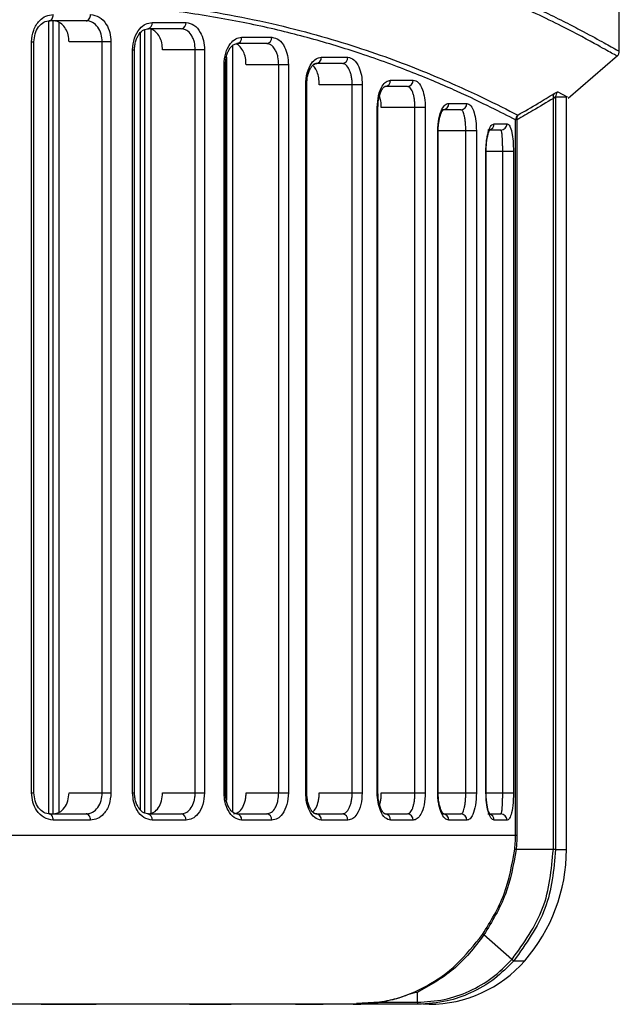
# Model space of a CAD drawing. Header units: millimetres. Extents: x 131 to 438, y 5 to 266.
# Tile 5 of 13: x 236 to 264, y 8 to 55. Entities that reach past the tile are written whole.
import ezdxf

# ---------------------------------------------------------------- set-up
doc = ezdxf.new("R2010")
doc.units = ezdxf.units.MM

msp = doc.modelspace()

# ---------------------------------------------------------------- linework, layer by layer
at = {"color": 7, "linetype": 'Continuous', "lineweight": 25}
for p, q in [((263.959, 53.121), (263.959, 83.181)), ((236.983, 54.543), (236.983, 17.094)), ((238.772, 54.556), (237.019, 54.556)), ((237.186, 54.556), (237.186, 17.081)), ((237.479, 54.476), (237.479, 17.152)), ((241.89, 54.478), (243.485, 54.478)), ((241.326, 53.979), (241.326, 17.28)), ((241.529, 54.138), (241.529, 17.121)), ((243.264, 54.178), (241.676, 54.178)), ((241.822, 54.159), (241.822, 17.081)), ((236.188, 18.081), (236.188, 53.556)), ((236.188, 53.556), (236.302, 53.556)), ((236.302, 18.081), (236.302, 53.556)), ((239.94, 53.556), (237.958, 53.556)), ((239.524, 18.081), (239.524, 53.556)), ((239.94, 53.556), (239.94, 18.081)), ((246.114, 53.777), (247.542, 53.777)), ((240.961, 18.081), (240.961, 53.178)), ((240.961, 53.178), (241.052, 53.178)), ((241.052, 18.081), (241.052, 53.178)), ((244.36, 53.178), (242.377, 53.178)), ((243.922, 18.081), (243.922, 53.178)), ((244.36, 53.178), (244.36, 18.081)), ((245.686, 53.378), (245.686, 17.18)), ((247.302, 53.477), (245.881, 53.477)), ((245.393, 52.837), (245.393, 17.721)), ((249.877, 52.834), (251.131, 52.834)), ((261.541, 50.907), (263.88, 52.915)), ((245.28, 18.081), (245.28, 52.477)), ((245.28, 52.477), (245.35, 52.477)), ((245.35, 18.081), (245.35, 52.477)), ((248.322, 52.477), (246.324, 52.477)), ((247.866, 18.081), (247.866, 52.477)), ((248.322, 52.477), (248.322, 18.081)), ((249.625, 52.534), (249.496, 52.485)), ((250.873, 52.534), (249.625, 52.534)), ((253.153, 51.752), (254.22, 51.752)), ((249.139, 18.081), (249.139, 51.534)), ((249.139, 51.534), (249.191, 51.534)), ((249.191, 18.081), (249.191, 51.534)), ((251.811, 51.534), (249.782, 51.534)), ((251.338, 18.081), (251.338, 51.534)), ((251.811, 51.534), (251.811, 18.081)), ((253.948, 51.452), (252.886, 51.452)), ((261.054, 51.192), (261.491, 50.963)), ((260.842, 15.395), (260.842, 50.892)), ((260.949, 50.966), (260.949, 15.395)), ((260.949, 50.966), (261.491, 50.963)), ((261.459, 15.395), (261.459, 50.962)), ((261.496, 50.96), (261.459, 50.96)), ((261.494, 50.962), (261.491, 50.963)), ((252.519, 18.081), (252.519, 50.452)), ((252.519, 50.452), (252.554, 50.452)), ((252.554, 18.081), (252.554, 50.452)), ((254.791, 50.452), (252.713, 50.452)), ((254.304, 18.081), (254.304, 50.452)), ((254.791, 50.452), (254.791, 18.081)), ((256.473, 50.355), (255.619, 50.355)), ((255.9, 50.655), (256.758, 50.655)), ((259.056, 16.081), (259.056, 49.875)), ((259.118, 49.875), (259.056, 49.875)), ((259.118, 49.875), (259.118, 16.081)), ((255.379, 18.081), (255.379, 49.355)), ((257.206, 49.355), (255.379, 49.355)), ((255.401, 18.081), (255.401, 49.355)), ((256.707, 18.081), (256.707, 49.355)), ((257.206, 49.355), (257.206, 18.081)), ((258.363, 49.387), (257.754, 49.387)), ((258.045, 49.687), (258.657, 49.687)), ((257.657, 18.081), (257.657, 48.387)), ((258.957, 48.387), (257.657, 48.387)), ((257.668, 18.081), (257.668, 48.387)), ((258.45, 18.081), (258.45, 48.387)), ((258.957, 48.387), (258.957, 18.081)), ((236.188, 18.081), (236.302, 18.081)), ((237.958, 18.081), (239.94, 18.081)), ((240.961, 18.081), (241.052, 18.081)), ((242.377, 18.081), (244.36, 18.081)), ((245.28, 18.081), (245.35, 18.081)), ((246.324, 18.081), (248.322, 18.081)), ((249.139, 18.081), (249.191, 18.081)), ((249.782, 18.081), (251.811, 18.081)), ((252.519, 18.081), (252.554, 18.081)), ((252.713, 18.081), (254.791, 18.081)), ((255.379, 18.081), (257.206, 18.081)), ((257.657, 18.081), (258.957, 18.081)), ((237.019, 17.081), (238.772, 17.081)), ((238.971, 16.781), (237.21, 16.781)), ((241.676, 17.081), (243.264, 17.081)), ((243.485, 16.781), (241.89, 16.781)), ((245.881, 17.081), (247.302, 17.081)), ((247.542, 16.781), (246.114, 16.781)), ((249.497, 17.13), (249.625, 17.081)), ((249.625, 17.081), (250.873, 17.081)), ((251.131, 16.781), (249.877, 16.781)), ((252.886, 17.081), (253.948, 17.081)), ((254.22, 16.781), (253.153, 16.781)), ((255.619, 17.081), (256.473, 17.081)), ((256.758, 16.781), (255.9, 16.781)), ((257.754, 17.081), (258.363, 17.081)), ((258.657, 16.781), (258.045, 16.781)), ((135.8, 16.081), (259.118, 16.081)), ((260.842, 15.395), (259.082, 15.395)), ((258.886, 10.2), (257.564, 11.362)), ((258.974, 10.14), (259.491, 10.14)), ((254.417, 8.179), (254.417, 8.639)), ((238.768, 8.081), (231.047, 8.081)), ((237.414, 8.087), (238.929, 8.087)), ((244.927, 8.081), (239.236, 8.081)), ((244.337, 8.087), (245.469, 8.087)), ((249.01, 8.081), (245.6, 8.081)), ((249.212, 8.087), (249.911, 8.087)), ((254.417, 8.081), (249.86, 8.081)), ((252.62, 8.179), (251.535, 8.123)), ((252.62, 8.179), (254.417, 8.179)), ((254.967, 8.081), (254.682, 8.081))]:
    msp.add_line(p, q, dxfattribs=at)
at = {"color": 7, "linetype": 'Continuous', "lineweight": 25, "flags": 128}
for points in [[(237.019, 54.556), (237.057, 54.562), (237.092, 54.579), (237.125, 54.607), (237.154, 54.644), (237.178, 54.69), (237.196, 54.741), (237.206, 54.798), (237.21, 54.856)], [(238.772, 54.556), (238.811, 54.562), (238.848, 54.579), (238.883, 54.607), (238.913, 54.644), (238.938, 54.69), (238.956, 54.741), (238.967, 54.798), (238.971, 54.856)], [(237.21, 16.781), (237.206, 16.84), (237.196, 16.896), (237.178, 16.948), (237.154, 16.993), (237.125, 17.031), (237.092, 17.058), (237.057, 17.075), (237.019, 17.081)], [(238.971, 16.781), (238.967, 16.84), (238.956, 16.896), (238.938, 16.948), (238.913, 16.993), (238.883, 17.031), (238.848, 17.058), (238.811, 17.075), (238.772, 17.081)]]:
    msp.add_lwpolyline(points, dxfattribs=at)
at = {"color": 7, "linetype": 'Continuous', "lineweight": 25}
for centre, radius, start, end in [((241.624, 54.441), 0.268, 281.2271, 7.9558), ((243.217, 54.444), 0.27, 279.9517, 7.3116), ((245.843, 53.748), 0.273, 277.9885, 6.211), ((247.269, 53.75), 0.275, 276.9905, 5.5967), ((249.599, 52.812), 0.279, 275.455, 4.573), ((250.85, 52.815), 0.281, 274.6765, 4.0148), ((252.868, 51.737), 0.285, 273.4856, 3.1057), ((253.933, 51.739), 0.287, 272.8876, 2.6222), ((261.252, 50.963), 0.303, 130.8393, 179.4872), ((261.078, 50.967), 0.248, 142.1096, 197.4224), ((255.609, 50.645), 0.291, 271.9869, 1.8578), ((256.465, 50.647), 0.293, 271.5452, 1.466), ((259.361, 49.871), 0.305, 131.0179, 179.1066), ((259.368, 49.945), 0.259, 143.0531, 195.5656), ((257.746, 49.685), 0.299, 283.7287, 0.537), ((258.36, 49.684), 0.297, 270.6096, 0.5969), ((241.624, 16.818), 0.268, 352.0442, 78.7729), ((243.217, 16.815), 0.27, 352.6884, 80.0483), ((245.843, 16.811), 0.273, 353.789, 82.0115), ((247.269, 16.808), 0.275, 354.4033, 83.0095), ((249.599, 16.803), 0.279, 355.427, 84.545), ((250.85, 16.801), 0.281, 355.9852, 85.3235), ((252.868, 16.797), 0.285, 356.8943, 86.5144), ((253.933, 16.794), 0.287, 357.3778, 87.1124), ((255.609, 16.791), 0.291, 358.1422, 88.0131), ((256.465, 16.789), 0.293, 358.534, 88.4548), ((257.748, 16.785), 0.297, 359.2576, 76.8563), ((258.36, 16.784), 0.297, 359.4031, 89.3904), ((253.459, 15.395), 8, 318.9396, 0), ((254.967, 14.081), 6, 270, 318.9396), ((259.704, 11.141), 1.239, 228.9884, 233.8751), ((254.71, 8.167), 0.284, 177.5907, 197.5665)]:
    msp.add_arc(centre, radius, start, end, dxfattribs=at)
for points, knots in [([(175.996, 57.275), (177.255, 57.149), (179.772, 56.896), (183.661, 56.569), (187.56, 56.31), (191.505, 56.128), (195.441, 56.035), (199.404, 56.034), (203.365, 56.127), (206.61, 56.274), (209.184, 56.432), (211.094, 56.566), (213.069, 56.722), (215.01, 56.892), (216.95, 57.075), (218.752, 57.256), (220.639, 57.454), (222.699, 57.677), (224.767, 57.905), (226.825, 58.132), (228.71, 58.334), (230.675, 58.535), (232.603, 58.716), (234.492, 58.871), (237.177, 59.049), (240.519, 59.159), (244.391, 59.062), (247.356, 58.777), (249.579, 58.435), (251.177, 58.127), (252.677, 57.778), (254.079, 57.397), (255.405, 56.989), (256.772, 56.517), (258.096, 56.006), (259.326, 55.484), (260.389, 54.995), (261.321, 54.538), (262.311, 54.026), (263.19, 53.544), (263.837, 53.183), (263.918, 53.142), (263.959, 53.121)], [0, 0, 0, 0, 0.031417, 0.062805, 0.094826, 0.12527, 0.156809, 0.188059, 0.21891, 0.250625, 0.265357, 0.280725, 0.296731, 0.313375, 0.32828, 0.344702, 0.358334, 0.375854, 0.397226, 0.411852, 0.429948, 0.447508, 0.465182, 0.483265, 0.500801, 0.54262, 0.583505, 0.625021, 0.645672, 0.666467, 0.68777, 0.708072, 0.728372, 0.750225, 0.777188, 0.801644, 0.826009, 0.850715, 0.875387, 0.917528, 0.958008, 1, 1, 1, 1]), ([(263.826, 52.908), (263.799, 52.922), (263.74, 52.952), (262.935, 53.403), (261.36, 54.263), (258.761, 55.505), (255.336, 56.823), (251.118, 57.983), (246.148, 58.754), (240.487, 58.981), (234.232, 58.673), (227.483, 57.977), (220.324, 57.157), (212.838, 56.415), (205.096, 55.878), (199.853, 55.813), (197.23, 55.78)], [0, 0, 0, 0, 0.049464, 0.105231, 0.179521, 0.254508, 0.329071, 0.403764, 0.478294, 0.552125, 0.626612, 0.701194, 0.775428, 0.850285, 0.925086, 1, 1, 1, 1]), ([(259.056, 49.875), (258.7, 50.059), (257.989, 50.425), (256.339, 51.214), (254.282, 52.095), (251.936, 52.962), (249.441, 53.725), (246.886, 54.356), (244.12, 54.872), (241.106, 55.251), (238.05, 55.445), (235.027, 55.496), (232.05, 55.437), (228.992, 55.27), (225.925, 55.041), (222.616, 54.758), (219.095, 54.444), (215.398, 54.128), (211.866, 53.859), (208.329, 53.632), (204.703, 53.46), (201.051, 53.354), (197.316, 53.316), (193.431, 53.36), (189.376, 53.491), (186.145, 53.661), (183.746, 53.816), (182.194, 53.925), (180.705, 54.038), (179.229, 54.156), (177.658, 54.287), (175.809, 54.447), (173.94, 54.611), (172.298, 54.756), (170.838, 54.884), (169.392, 55.004), (167.842, 55.126), (166.323, 55.236), (164.424, 55.354), (162.149, 55.457), (159.57, 55.492), (157.208, 55.447), (155.044, 55.332), (153.088, 55.158), (151.199, 54.916), (149.42, 54.619), (147.703, 54.267), (146.143, 53.889), (144.622, 53.464), (143.016, 52.96), (141.392, 52.378), (139.883, 51.774), (138.583, 51.206), (137.473, 50.687), (136.534, 50.222), (136.086, 49.991), (135.862, 49.875)], [0, 0, 0, 0, 0.031376, 0.06261, 0.093949, 0.125309, 0.150957, 0.175669, 0.200472, 0.225134, 0.250208, 0.270854, 0.291013, 0.312352, 0.332309, 0.350667, 0.375023, 0.397268, 0.417243, 0.43749, 0.458943, 0.479769, 0.499975, 0.522605, 0.54601, 0.569414, 0.578449, 0.587911, 0.596665, 0.604797, 0.614194, 0.624855, 0.638295, 0.648477, 0.6554, 0.665725, 0.675946, 0.68526, 0.695427, 0.713618, 0.731492, 0.749633, 0.765245, 0.780739, 0.796058, 0.812165, 0.827204, 0.843422, 0.857838, 0.87461, 0.897107, 0.917634, 0.937347, 0.958702, 0.979399, 1, 1, 1, 1]), ([(197.24, 53.587), (199.679, 53.613), (204.579, 53.665), (211.824, 54.087), (218.869, 54.664), (225.623, 55.274), (231.992, 55.719), (237.893, 55.739), (243.23, 55.295), (247.917, 54.407), (251.909, 53.25), (255.142, 52.019), (257.671, 50.864), (258.664, 50.355), (259.161, 50.101)], [0, 0, 0, 0, 0.082766, 0.166311, 0.249538, 0.332695, 0.416463, 0.499377, 0.58239, 0.66618, 0.749386, 0.832914, 0.916439, 1, 1, 1, 1]), ([(236.188, 53.556), (236.207, 53.748), (236.247, 54.131), (236.524, 54.557), (236.86, 54.811), (237.093, 54.841), (237.21, 54.856)], [0, 0, 0, 0, 0.279515, 0.558817, 0.778892, 1, 1, 1, 1]), ([(236.302, 53.556), (236.313, 53.689), (236.336, 53.956), (236.511, 54.289), (236.761, 54.522), (236.956, 54.548), (237.054, 54.561)], [0, 0, 0, 0, 0.24482, 0.492883, 0.744281, 1, 1, 1, 1]), ([(237.958, 53.556), (237.95, 53.669), (237.934, 53.893), (237.806, 54.193), (237.618, 54.419), (237.409, 54.539), (237.269, 54.551), (237.214, 54.556)], [0, 0, 0, 0, 0.21436, 0.428718, 0.643147, 0.857783, 1, 1, 1, 1]), ([(239.524, 53.556), (239.513, 53.683), (239.492, 53.938), (239.326, 54.271), (239.12, 54.461), (238.927, 54.544), (238.824, 54.552), (238.772, 54.556)], [0, 0, 0, 0, 0.240739, 0.48737, 0.739983, 0.869217, 1, 1, 1, 1]), ([(238.971, 54.856), (239.114, 54.832), (239.399, 54.783), (239.716, 54.437), (239.906, 54.008), (239.929, 53.707), (239.94, 53.556)], [0, 0, 0, 0, 0.279617, 0.558938, 0.778949, 1, 1, 1, 1]), ([(240.961, 53.178), (240.979, 53.369), (241.015, 53.751), (241.265, 54.178), (241.571, 54.433), (241.783, 54.463), (241.89, 54.478)], [0, 0, 0, 0, 0.27955, 0.558855, 0.778907, 1, 1, 1, 1]), ([(243.485, 54.478), (243.614, 54.454), (243.872, 54.405), (244.158, 54.059), (244.329, 53.63), (244.349, 53.329), (244.36, 53.178)], [0, 0, 0, 0, 0.279616, 0.558944, 0.778953, 1, 1, 1, 1]), ([(241.052, 53.178), (241.056, 53.253), (241.062, 53.402), (241.111, 53.608), (241.182, 53.789), (241.301, 53.985), (241.484, 54.155), (241.639, 54.174), (241.715, 54.183)], [0, 0, 0, 0, 0.137585, 0.271577, 0.401412, 0.528337, 0.77003, 1, 1, 1, 1]), ([(242.377, 53.178), (242.37, 53.29), (242.355, 53.515), (242.241, 53.814), (242.071, 54.041), (241.883, 54.161), (241.757, 54.173), (241.707, 54.178)], [0, 0, 0, 0, 0.214281, 0.428554, 0.643031, 0.857851, 1, 1, 1, 1]), ([(243.922, 53.178), (243.914, 53.302), (243.901, 53.493), (243.821, 53.728), (243.711, 53.936), (243.524, 54.133), (243.351, 54.163), (243.264, 54.178)], [0, 0, 0, 0, 0.235859, 0.364853, 0.500903, 0.75041, 1, 1, 1, 1]), ([(245.28, 52.477), (245.296, 52.669), (245.328, 53.052), (245.555, 53.478), (245.829, 53.732), (246.019, 53.762), (246.114, 53.777)], [0, 0, 0, 0, 0.279526, 0.558819, 0.778889, 1, 1, 1, 1]), ([(247.542, 53.777), (247.657, 53.753), (247.886, 53.705), (248.141, 53.36), (248.295, 52.931), (248.313, 52.629), (248.322, 52.477)], [0, 0, 0, 0, 0.279672, 0.559029, 0.778999, 1, 1, 1, 1]), ([(245.35, 52.477), (245.354, 52.561), (245.361, 52.724), (245.412, 52.945), (245.483, 53.131), (245.594, 53.317), (245.749, 53.464), (245.867, 53.476), (245.923, 53.482)], [0, 0, 0, 0, 0.150751, 0.293799, 0.428995, 0.55721, 0.791088, 1, 1, 1, 1]), ([(246.324, 52.477), (246.318, 52.588), (246.305, 52.811), (246.205, 53.109), (246.057, 53.332), (245.92, 53.443), (245.839, 53.456), (245.824, 53.459)], [0, 0, 0, 0, 0.235268, 0.470482, 0.70723, 0.947016, 1, 1, 1, 1]), ([(247.866, 52.477), (247.858, 52.604), (247.847, 52.799), (247.777, 53.033), (247.694, 53.214), (247.586, 53.357), (247.448, 53.457), (247.354, 53.47), (247.302, 53.477)], [0, 0, 0, 0, 0.239104, 0.366866, 0.499941, 0.684152, 0.825717, 1, 1, 1, 1]), ([(263.854, 52.893), (263.87, 52.908), (263.901, 52.938), (263.934, 52.995), (263.955, 53.057), (263.958, 53.1), (263.959, 53.121)], [0, 0, 0, 0, 0.24708, 0.5, 0.75292, 1, 1, 1, 1]), ([(249.139, 51.534), (249.154, 51.728), (249.183, 52.114), (249.385, 52.54), (249.627, 52.79), (249.794, 52.82), (249.877, 52.834)], [0, 0, 0, 0, 0.279503, 0.558708, 0.778848, 1, 1, 1, 1]), ([(251.131, 52.834), (251.23, 52.811), (251.428, 52.764), (251.651, 52.424), (251.786, 51.994), (251.803, 51.688), (251.811, 51.534)], [0, 0, 0, 0, 0.279783, 0.558981, 0.779119, 1, 1, 1, 1]), ([(249.191, 51.534), (249.195, 51.624), (249.201, 51.799), (249.251, 52.03), (249.311, 52.204), (249.357, 52.282), (249.375, 52.313)], [0, 0, 0, 0, 0.296147, 0.573775, 0.833157, 1, 1, 1, 1]), ([(249.375, 52.313), (249.382, 52.328), (249.435, 52.427), (249.546, 52.527), (249.631, 52.536), (249.671, 52.539)], [0, 0, 0, 0, 0.084859, 0.576612, 1, 1, 1, 1]), ([(249.782, 51.534), (249.777, 51.644), (249.766, 51.863), (249.682, 52.152), (249.583, 52.352), (249.506, 52.411), (249.48, 52.431)], [0, 0, 0, 0, 0.283773, 0.567376, 0.855767, 1, 1, 1, 1]), ([(251.338, 51.534), (251.336, 51.601), (251.332, 51.736), (251.304, 51.927), (251.261, 52.103), (251.183, 52.305), (251.087, 52.438), (250.974, 52.519), (250.913, 52.528), (250.873, 52.534)], [0, 0, 0, 0, 0.123987, 0.250763, 0.371542, 0.500723, 0.749764, 0.835937, 1, 1, 1, 1]), ([(252.519, 50.452), (252.532, 50.648), (252.558, 51.04), (252.735, 51.464), (252.942, 51.709), (253.083, 51.738), (253.153, 51.752)], [0, 0, 0, 0, 0.279346, 0.558547, 0.778834, 1, 1, 1, 1]), ([(254.22, 51.752), (254.303, 51.729), (254.467, 51.684), (254.654, 51.351), (254.77, 50.92), (254.784, 50.608), (254.791, 50.452)], [0, 0, 0, 0, 0.280006, 0.559267, 0.779348, 1, 1, 1, 1]), ([(252.554, 50.452), (252.558, 50.545), (252.564, 50.726), (252.609, 50.965), (252.667, 51.154), (252.751, 51.335), (252.811, 51.393), (252.85, 51.43)], [0, 0, 0, 0, 0.198393, 0.384416, 0.558453, 0.72043, 1, 1, 1, 1]), ([(252.85, 51.43), (252.851, 51.432), (252.887, 51.476), (252.911, 51.467), (252.934, 51.457)], [0, 0, 0, 0, 0.0401093, 1, 1, 1, 1]), ([(254.304, 50.452), (254.303, 50.521), (254.3, 50.659), (254.277, 50.854), (254.243, 51.031), (254.183, 51.231), (254.108, 51.361), (254.023, 51.439), (253.977, 51.447), (253.948, 51.452)], [0, 0, 0, 0, 0.123565, 0.250627, 0.3708, 0.500609, 0.749742, 0.842024, 1, 1, 1, 1]), ([(260.883, 51.119), (260.929, 51.146), (261.012, 51.194), (261.041, 51.193), (261.054, 51.192)], [0, 0, 0, 0, 0.559916, 1, 1, 1, 1]), ([(252.713, 50.452), (252.71, 50.56), (252.702, 50.77), (252.657, 50.947), (252.634, 51.033)], [0, 0, 0, 0, 0.509351, 1, 1, 1, 1]), ([(260.842, 50.892), (260.522, 50.696), (259.95, 50.345), (259.372, 50.019), (259.118, 49.875)], [0, 0, 0, 0, 0.5599951, 1, 1, 1, 1]), ([(259.161, 50.101), (259.484, 50.284), (260.061, 50.612), (260.632, 50.964), (260.883, 51.119)], [0, 0, 0, 0, 0.559996, 1, 1, 1, 1]), ([(260.949, 50.966), (260.945, 50.967), (260.938, 50.969), (260.906, 50.952), (260.868, 50.917), (260.842, 50.892)], [0, 0, 0, 0, 0.234944, 0.475405, 1, 1, 1, 1]), ([(260.949, 50.966), (261.116, 50.965), (261.414, 50.964), (261.427, 50.962), (261.432, 50.962)], [0, 0, 0, 0, 0.560222, 1, 1, 1, 1]), ([(255.379, 49.355), (255.391, 49.555), (255.413, 49.955), (255.562, 50.376), (255.731, 50.614), (255.844, 50.641), (255.9, 50.655)], [0, 0, 0, 0, 0.279102, 0.5583904, 0.778951, 1, 1, 1, 1]), ([(255.401, 49.355), (255.403, 49.418), (255.405, 49.548), (255.426, 49.741), (255.458, 49.926), (255.503, 50.092), (255.553, 50.224), (255.623, 50.352), (255.651, 50.357), (255.67, 50.36)], [0, 0, 0, 0, 0.101139, 0.209837, 0.325307, 0.447672, 0.576223, 0.711384, 1, 1, 1, 1]), ([(256.707, 49.355), (256.706, 49.426), (256.704, 49.571), (256.688, 49.77), (256.665, 49.949), (256.625, 50.144), (256.562, 50.317), (256.503, 50.342), (256.473, 50.355)], [0, 0, 0, 0, 0.123002, 0.250817, 0.37005, 0.500996, 0.750291, 1, 1, 1, 1]), ([(256.758, 50.655), (256.821, 50.633), (256.949, 50.59), (257.094, 50.267), (257.188, 49.834), (257.2, 49.515), (257.206, 49.355)], [0, 0, 0, 0, 0.280204, 0.559819, 0.77962, 1, 1, 1, 1]), ([(257.657, 48.387), (257.658, 48.479), (257.662, 48.664), (257.689, 48.922), (257.73, 49.154), (257.8, 49.411), (257.908, 49.638), (257.999, 49.671), (258.045, 49.687)], [0, 0, 0, 0, 0.124338, 0.250394, 0.373787, 0.500791, 0.750444, 1, 1, 1, 1]), ([(257.668, 48.387), (257.67, 48.485), (257.674, 48.674), (257.703, 48.926), (257.741, 49.124), (257.789, 49.306), (257.836, 49.396), (257.823, 49.392), (257.82, 49.391)], [0, 0, 0, 0, 0.1709, 0.334294, 0.490562, 0.639795, 0.916063, 1, 1, 1, 1]), ([(258.45, 48.387), (258.45, 48.462), (258.449, 48.616), (258.443, 48.822), (258.435, 49.002), (258.421, 49.192), (258.398, 49.353), (258.375, 49.376), (258.363, 49.387)], [0, 0, 0, 0, 0.121979, 0.251107, 0.369091, 0.501756, 0.750864, 1, 1, 1, 1]), ([(258.657, 49.687), (258.699, 49.667), (258.783, 49.627), (258.88, 49.319), (258.945, 48.887), (258.953, 48.554), (258.957, 48.387)], [0, 0, 0, 0, 0.279472, 0.55892, 0.779703, 1, 1, 1, 1]), ([(237.21, 16.781), (237.062, 16.805), (236.765, 16.854), (236.428, 17.2), (236.224, 17.628), (236.2, 17.93), (236.188, 18.081)], [0, 0, 0, 0, 0.279638, 0.558979, 0.778971, 1, 1, 1, 1]), ([(237.054, 17.076), (236.956, 17.089), (236.761, 17.115), (236.511, 17.348), (236.336, 17.681), (236.313, 17.948), (236.302, 18.081)], [0, 0, 0, 0, 0.255394, 0.5069, 0.754744, 1, 1, 1, 1]), ([(237.214, 17.081), (237.312, 17.096), (237.508, 17.126), (237.753, 17.357), (237.924, 17.688), (237.947, 17.95), (237.958, 18.081)], [0, 0, 0, 0, 0.250054, 0.499886, 0.749229, 1, 1, 1, 1]), ([(238.772, 17.081), (238.824, 17.085), (238.927, 17.093), (239.12, 17.177), (239.326, 17.367), (239.492, 17.699), (239.513, 17.955), (239.524, 18.081)], [0, 0, 0, 0, 0.130783, 0.260017, 0.51263, 0.759261, 1, 1, 1, 1]), ([(239.94, 18.081), (239.922, 17.89), (239.885, 17.507), (239.627, 17.081), (239.308, 16.826), (239.084, 16.796), (238.971, 16.781)], [0, 0, 0, 0, 0.279545, 0.558845, 0.778901, 1, 1, 1, 1]), ([(241.89, 16.781), (241.755, 16.806), (241.485, 16.854), (241.179, 17.201), (240.994, 17.63), (240.972, 17.93), (240.961, 18.081)], [0, 0, 0, 0, 0.279609, 0.558932, 0.778947, 1, 1, 1, 1]), ([(241.715, 17.076), (241.64, 17.085), (241.485, 17.104), (241.302, 17.274), (241.182, 17.47), (241.111, 17.65), (241.062, 17.857), (241.056, 18.006), (241.052, 18.081)], [0, 0, 0, 0, 0.229515, 0.471416, 0.597965, 0.728089, 0.861817, 1, 1, 1, 1]), ([(241.707, 17.081), (241.795, 17.096), (241.972, 17.126), (242.193, 17.357), (242.346, 17.688), (242.367, 17.95), (242.377, 18.081)], [0, 0, 0, 0, 0.250053, 0.499889, 0.749235, 1, 1, 1, 1]), ([(243.264, 17.081), (243.351, 17.096), (243.526, 17.126), (243.742, 17.355), (243.861, 17.628), (243.914, 17.879), (243.92, 18.013), (243.922, 18.081)], [0, 0, 0, 0, 0.249768, 0.499583, 0.743236, 0.870106, 1, 1, 1, 1]), ([(244.36, 18.081), (244.343, 17.89), (244.31, 17.507), (244.077, 17.081), (243.79, 16.827), (243.587, 16.796), (243.485, 16.781)], [0, 0, 0, 0, 0.279541, 0.558846, 0.778904, 1, 1, 1, 1]), ([(246.114, 16.781), (245.994, 16.805), (245.752, 16.854), (245.477, 17.2), (245.31, 17.629), (245.29, 17.93), (245.28, 18.081)], [0, 0, 0, 0, 0.279637, 0.558962, 0.778961, 1, 1, 1, 1]), ([(245.923, 17.076), (245.868, 17.082), (245.749, 17.094), (245.594, 17.241), (245.483, 17.427), (245.412, 17.612), (245.361, 17.834), (245.354, 17.997), (245.35, 18.081)], [0, 0, 0, 0, 0.20838, 0.442414, 0.570479, 0.705886, 0.848604, 1, 1, 1, 1]), ([(245.73, 17.081), (245.807, 17.096), (245.963, 17.126), (246.161, 17.354), (246.27, 17.632), (246.317, 17.883), (246.322, 18.016), (246.324, 18.081)], [0, 0, 0, 0, 0.2497726, 0.4993208, 0.7483866, 0.8749421, 1, 1, 1, 1]), ([(247.302, 17.081), (247.376, 17.096), (247.525, 17.125), (247.683, 17.32), (247.777, 17.526), (247.847, 17.76), (247.858, 17.954), (247.866, 18.081)], [0, 0, 0, 0, 0.250294, 0.499677, 0.632828, 0.760678, 1, 1, 1, 1]), ([(248.322, 18.081), (248.307, 17.889), (248.278, 17.504), (248.069, 17.079), (247.813, 16.826), (247.633, 16.796), (247.542, 16.781)], [0, 0, 0, 0, 0.279538, 0.558771, 0.778875, 1, 1, 1, 1]), ([(249.877, 16.781), (249.771, 16.805), (249.56, 16.852), (249.316, 17.195), (249.166, 17.625), (249.148, 17.929), (249.139, 18.081)], [0, 0, 0, 0, 0.279723, 0.559074, 0.779023, 1, 1, 1, 1]), ([(249.374, 17.304), (249.356, 17.334), (249.311, 17.412), (249.252, 17.585), (249.201, 17.816), (249.195, 17.991), (249.191, 18.081)], [0, 0, 0, 0, 0.1637781, 0.4238578, 0.7015134, 1, 1, 1, 1]), ([(249.463, 17.155), (249.522, 17.217), (249.64, 17.342), (249.734, 17.628), (249.776, 17.881), (249.78, 18.015), (249.782, 18.081)], [0, 0, 0, 0, 0.332721, 0.664869, 0.833513, 1, 1, 1, 1]), ([(250.873, 17.081), (250.913, 17.087), (250.974, 17.096), (251.087, 17.178), (251.183, 17.311), (251.261, 17.513), (251.304, 17.689), (251.332, 17.88), (251.336, 18.015), (251.338, 18.081)], [0, 0, 0, 0, 0.164338, 0.250795, 0.499726, 0.628913, 0.749764, 0.876253, 1, 1, 1, 1]), ([(251.811, 18.081), (251.798, 17.887), (251.771, 17.498), (251.588, 17.074), (251.365, 16.825), (251.209, 16.796), (251.131, 16.781)], [0, 0, 0, 0, 0.279406, 0.558635, 0.778847, 1, 1, 1, 1]), ([(253.153, 16.781), (253.064, 16.804), (252.885, 16.85), (252.674, 17.187), (252.543, 17.619), (252.527, 17.927), (252.519, 18.081)], [0, 0, 0, 0, 0.279864, 0.55905, 0.779173, 1, 1, 1, 1]), ([(252.85, 17.102), (252.812, 17.139), (252.752, 17.198), (252.668, 17.378), (252.609, 17.567), (252.564, 17.807), (252.558, 17.988), (252.554, 18.081)], [0, 0, 0, 0, 0.279673, 0.441712, 0.615429, 0.800914, 1, 1, 1, 1]), ([(252.634, 17.5), (252.636, 17.504), (252.655, 17.557), (252.681, 17.685), (252.709, 17.877), (252.712, 18.013), (252.713, 18.081)], [0, 0, 0, 0, 0.027166, 0.349296, 0.675716, 1, 1, 1, 1]), ([(253.948, 17.081), (253.977, 17.086), (254.023, 17.095), (254.108, 17.172), (254.183, 17.303), (254.243, 17.503), (254.277, 17.68), (254.3, 17.874), (254.303, 18.013), (254.304, 18.081)], [0, 0, 0, 0, 0.1582303, 0.2507456, 0.4998647, 0.6296523, 0.7498724, 0.876661, 1, 1, 1, 1]), ([(254.791, 18.081), (254.78, 17.883), (254.757, 17.488), (254.6, 17.066), (254.415, 16.824), (254.285, 16.795), (254.22, 16.781)], [0, 0, 0, 0, 0.279191, 0.558475, 0.778895, 1, 1, 1, 1]), ([(255.9, 16.781), (255.836, 16.799), (255.709, 16.833), (255.564, 17.07), (255.473, 17.329), (255.421, 17.559), (255.386, 17.813), (255.382, 17.992), (255.379, 18.081)], [0, 0, 0, 0, 0.249552, 0.498725, 0.624906, 0.749015, 0.874961, 1, 1, 1, 1]), ([(255.67, 17.076), (255.662, 17.074), (255.645, 17.069), (255.568, 17.176), (255.5, 17.352), (255.45, 17.545), (255.41, 17.793), (255.404, 17.983), (255.401, 18.081)], [0, 0, 0, 0, 0.199019, 0.428849, 0.557624, 0.69518, 0.842338, 1, 1, 1, 1]), ([(256.473, 17.081), (256.503, 17.094), (256.562, 17.119), (256.625, 17.292), (256.665, 17.488), (256.688, 17.667), (256.704, 17.866), (256.706, 18.01), (256.707, 18.081)], [0, 0, 0, 0, 0.249935, 0.499589, 0.630551, 0.749861, 0.877305, 1, 1, 1, 1]), ([(257.206, 18.081), (257.196, 17.878), (257.177, 17.472), (257.052, 17.055), (256.908, 16.822), (256.808, 16.795), (256.758, 16.781)], [0, 0, 0, 0, 0.278874, 0.558391, 0.779184, 1, 1, 1, 1]), ([(258.045, 16.781), (257.994, 16.802), (257.891, 16.843), (257.761, 17.159), (257.673, 17.593), (257.662, 17.918), (257.657, 18.081)], [0, 0, 0, 0, 0.2794735, 0.5593888, 0.7795177, 1, 1, 1, 1]), ([(257.824, 17.074), (257.826, 17.073), (257.839, 17.068), (257.795, 17.148), (257.747, 17.319), (257.707, 17.517), (257.675, 17.777), (257.67, 17.978), (257.668, 18.081)], [0, 0, 0, 0, 0.061559, 0.332629, 0.483659, 0.644878, 0.816895, 1, 1, 1, 1]), ([(258.363, 17.081), (258.375, 17.093), (258.398, 17.116), (258.421, 17.278), (258.435, 17.468), (258.443, 17.648), (258.449, 17.854), (258.45, 18.007), (258.45, 18.081)], [0, 0, 0, 0, 0.249407, 0.499472, 0.6321, 0.750123, 0.878575, 1, 1, 1, 1]), ([(258.957, 18.081), (258.95, 17.871), (258.937, 17.448), (258.852, 17.04), (258.757, 16.819), (258.69, 16.794), (258.657, 16.781)], [0, 0, 0, 0, 0.278494, 0.558694, 0.779775, 1, 1, 1, 1]), ([(249.671, 17.076), (249.632, 17.08), (249.547, 17.088), (249.435, 17.188), (249.382, 17.289), (249.374, 17.304)], [0, 0, 0, 0, 0.4204706, 0.9105664, 1, 1, 1, 1]), ([(252.934, 17.076), (252.911, 17.067), (252.887, 17.057), (252.852, 17.101), (252.85, 17.102)], [0, 0, 0, 0, 0.9624, 1, 1, 1, 1]), ([(259.02, 15.42), (259.032, 15.543), (259.052, 15.762), (259.055, 15.984), (259.056, 16.081)], [0, 0, 0, 0, 0.559889, 1, 1, 1, 1]), ([(259.118, 16.081), (259.116, 15.952), (259.113, 15.722), (259.091, 15.495), (259.082, 15.395)], [0, 0, 0, 0, 0.559895, 1, 1, 1, 1]), ([(257.501, 11.383), (257.881, 12.004), (258.644, 13.253), (258.895, 14.695), (259.02, 15.42)], [0, 0, 0, 0, 0.497857, 1, 1, 1, 1]), ([(259.082, 15.395), (258.955, 14.674), (258.702, 13.234), (257.943, 11.986), (257.564, 11.362)], [0, 0, 0, 0, 0.500523, 1, 1, 1, 1]), ([(258.891, 10.206), (259.452, 10.982), (260.573, 12.534), (260.753, 14.441), (260.842, 15.395)], [0, 0, 0, 0, 0.499783, 1, 1, 1, 1]), ([(260.949, 15.395), (260.86, 14.437), (260.68, 12.506), (259.546, 10.933), (258.974, 10.14)], [0, 0, 0, 0, 0.4958843, 1, 1, 1, 1]), ([(259.082, 15.395), (259.067, 15.399), (259.037, 15.408), (259.026, 15.416), (259.02, 15.42)], [0, 0, 0, 0, 0.500004, 1, 1, 1, 1]), ([(260.949, 15.395), (261.116, 15.395), (261.414, 15.395), (261.427, 15.395), (261.432, 15.395)], [0, 0, 0, 0, 0.5602219, 1, 1, 1, 1]), ([(251.385, 8.081), (251.703, 8.092), (252.352, 8.115), (253.583, 8.359), (254.878, 8.896), (256.307, 9.893), (257.103, 10.886), (257.501, 11.383)], [0, 0, 0, 0, 0.122676, 0.2506, 0.500254, 0.750018, 1, 1, 1, 1]), ([(257.564, 11.362), (257.339, 11.064), (256.889, 10.466), (255.872, 9.459), (255, 8.968), (254.416, 8.639)], [0, 0, 0, 0, 0.248472, 0.497414, 1, 1, 1, 1]), ([(257.564, 11.362), (257.549, 11.369), (257.521, 11.382), (257.507, 11.382), (257.501, 11.383)], [0, 0, 0, 0, 0.500001, 1, 1, 1, 1]), ([(254.426, 8.179), (254.847, 8.205), (255.688, 8.256), (256.889, 8.671), (257.994, 9.3), (258.588, 9.9), (258.886, 10.2)], [0, 0, 0, 0, 0.250248, 0.499608, 0.749248, 1, 1, 1, 1]), ([(258.97, 10.136), (258.679, 9.84), (258.077, 9.23), (256.988, 8.606), (255.76, 8.168), (254.905, 8.112), (254.439, 8.081)], [0, 0, 0, 0, 0.242093, 0.500473, 0.727595, 1, 1, 1, 1]), ([(258.886, 10.2), (258.886, 10.2), (258.886, 10.2), (258.886, 10.2), (258.886, 10.2), (258.886, 10.2), (258.886, 10.201), (258.887, 10.201), (258.887, 10.201), (258.888, 10.202), (258.889, 10.204), (258.89, 10.205), (258.891, 10.206)], [0, 0, 0, 0, 0.0062227, 0.0119764, 0.0177307, 0.0312944, 0.0555153, 0.0987668, 0.1760017, 0.3139211, 0.5602059, 1, 1, 1, 1]), ([(258.886, 10.2), (258.907, 10.183), (258.949, 10.149), (258.963, 10.14), (258.97, 10.136)], [0, 0, 0, 0, 0.500009, 1, 1, 1, 1]), ([(258.974, 10.14), (258.973, 10.139), (258.972, 10.138), (258.971, 10.136), (258.97, 10.136)], [0, 0, 0, 0, 0.559999, 1, 1, 1, 1]), ([(254.417, 8.639), (254.417, 8.639), (254.416, 8.64), (254.416, 8.64), (254.415, 8.641), (254.413, 8.642), (254.405, 8.642), (254.083, 8.587), (253.563, 8.343), (252.937, 8.234), (252.62, 8.179)], [0, 0, 0, 0, 0.001168, 0.001714, 0.002263, 0.003458, 0.004905, 0.014369, 0.500361, 1, 1, 1, 1]), ([(236.633, 8.081), (236.78, 8.082), (237.075, 8.084), (237.301, 8.086), (237.414, 8.087)], [0, 0, 0, 0, 0.50023, 1, 1, 1, 1]), ([(238.318, 8.081), (238.172, 8.081), (237.879, 8.081), (237.702, 8.081), (237.709, 8.081), (237.836, 8.081), (237.899, 8.081)], [0, 0, 0, 0, 0.280044, 0.55959, 0.779646, 1, 1, 1, 1]), ([(239.236, 8.081), (239.213, 8.081), (239.17, 8.081), (238.891, 8.081), (238.768, 8.081)], [0, 0, 0, 0, 0.559274, 1, 1, 1, 1]), ([(238.929, 8.087), (239.016, 8.086), (239.191, 8.084), (239.221, 8.082), (239.236, 8.081)], [0, 0, 0, 0, 0.499974, 1, 1, 1, 1]), ([(243.655, 8.081), (243.793, 8.082), (244.068, 8.084), (244.248, 8.086), (244.337, 8.087)], [0, 0, 0, 0, 0.50023, 1, 1, 1, 1]), ([(245.6, 8.081), (245.53, 8.081), (245.405, 8.081), (245.073, 8.081), (244.927, 8.081)], [0, 0, 0, 0, 0.559274, 1, 1, 1, 1]), ([(245.469, 8.087), (245.529, 8.086), (245.65, 8.084), (245.617, 8.082), (245.6, 8.081)], [0, 0, 0, 0, 0.4999737, 1, 1, 1, 1]), ([(248.657, 8.081), (248.78, 8.082), (249.024, 8.084), (249.149, 8.086), (249.212, 8.087)], [0, 0, 0, 0, 0.50023, 1, 1, 1, 1]), ([(249.86, 8.081), (249.747, 8.081), (249.545, 8.081), (249.174, 8.081), (249.01, 8.081)], [0, 0, 0, 0, 0.559274, 1, 1, 1, 1]), ([(249.911, 8.087), (249.941, 8.086), (250.002, 8.084), (249.907, 8.082), (249.86, 8.081)], [0, 0, 0, 0, 0.4999737, 1, 1, 1, 1]), ([(254.417, 8.179), (254.417, 8.179), (254.417, 8.179), (254.417, 8.179), (254.417, 8.179), (254.417, 8.179), (254.417, 8.179), (254.417, 8.179), (254.418, 8.179), (254.421, 8.179), (254.424, 8.179), (254.426, 8.179)], [0, 0, 0, 0, 0.009782, 0.011829, 0.013222, 0.016572, 0.019822, 0.024929, 0.071361, 0.257089, 1, 1, 1, 1]), ([(254.439, 8.081), (254.435, 8.081), (254.428, 8.081), (254.42, 8.081), (254.417, 8.081)], [0, 0, 0, 0, 0.55997, 1, 1, 1, 1])]:
    msp.add_open_spline(points, degree=3, knots=knots, dxfattribs=at)
for points in [[(260.949, 15.395), (260.94, 15.395), (260.922, 15.395), (260.869, 15.395), (260.842, 15.395)], [(254.417, 8.179), (254.417, 8.151), (254.417, 8.094), (254.417, 8.086), (254.417, 8.081)]]:
    msp.add_open_spline(points, degree=3, dxfattribs=at)

doc.saveas('drawing.dxf')
